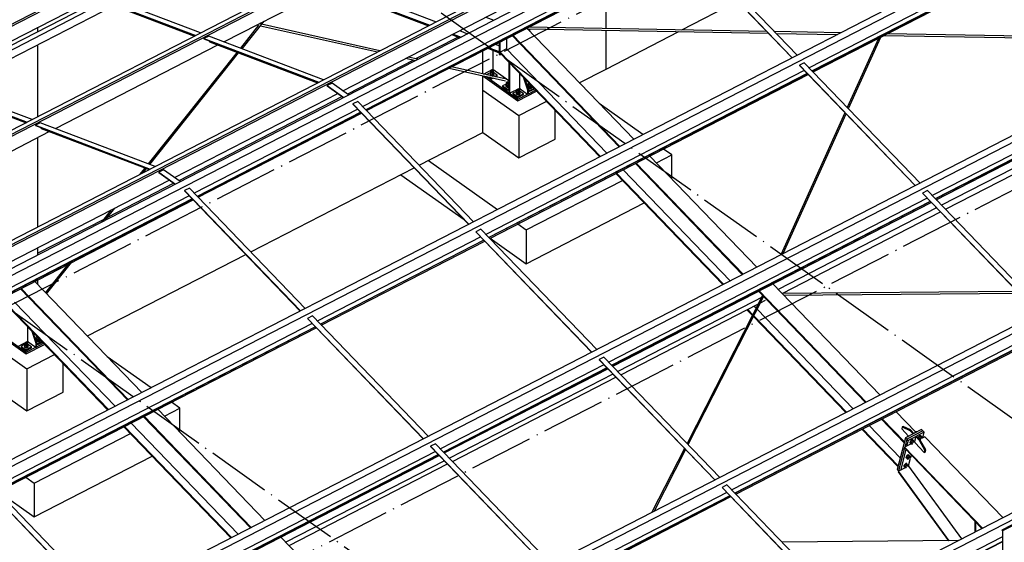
# Paper-space layout '_' of a CAD drawing. Header units: millimetres. Extents: x -84 to 507, y -65 to 286.
# Tile 12 of 16: x 222 to 315, y 163 to 213. Entities that reach past the tile are written whole.
import ezdxf

# ---------------------------------------------------------------- set-up
doc = ezdxf.new("R2010")
doc.units = ezdxf.units.MM
doc.linetypes.add('ACAD_ISO04W100', pattern=[30, 24, -3, 0, -3])
doc.layers.add('0-AS', color=7, linetype='CONTINUOUS')

psp = doc.layouts.new('_')

# ---------------------------------------------------------------- linework, layer by layer
at = {"layer": '0-AS', "color": 145, "linetype": 'Continuous', "ltscale": 0.25}
for p, q in [((58.169, 128.104), (337.563, 272.012)), ((58.202, 127.926), (337.596, 271.835)), ((348.723, 267.759), (69.329, 123.851)), ((69.755, 123.688), (349.149, 267.597)), ((69.788, 123.511), (349.182, 267.419)), ((360.309, 263.344), (80.915, 119.435)), ((81.341, 119.273), (360.735, 263.182)), ((81.374, 119.095), (360.768, 263.004)), ((362.574, 261.875), (83.18, 117.967)), ((363, 261.433), (83.606, 117.524)), ((374.16, 249.834), (94.766, 105.925)), ((374.586, 249.391), (95.192, 105.482)), ((385.746, 237.792), (106.352, 93.883)), ((386.172, 237.35), (106.778, 93.441)), ((397.332, 225.751), (117.938, 81.842)), ((397.758, 225.308), (118.364, 81.399)), ((241.655, 210.651), (271.534, 226.04)), ((252.86, 206.039), (282.837, 221.479)), ((295.63, 209.385), (284.724, 220.72)), ((284.715, 219.994), (254.735, 204.552)), ((284.262, 220.466), (295.158, 209.142)), ((284.267, 220.485), (295.173, 209.15)), ((285.001, 219.698), (255.02, 204.256)), ((285.013, 219.685), (255.033, 204.243)), ((255.105, 204.167), (285.086, 219.609)), ((252.267, 216.117), (261.665, 212.535)), ((312.16, 216.121), (296.774, 208.196)), ((228.198, 215.37), (239.01, 211.249)), ((228.203, 215.343), (238.983, 211.235)), ((239.467, 211.484), (228.655, 215.605)), ((251.534, 215.739), (260.931, 212.157)), ((251.65, 215.799), (261.048, 212.217)), ((312.445, 215.825), (297.059, 207.9)), ((312.458, 215.812), (297.072, 207.887)), ((297.145, 207.811), (312.53, 215.736)), ((214.211, 206.898), (229.494, 214.77)), ((229.964, 214.591), (214.681, 206.718)), ((230.465, 214.4), (215.182, 206.528)), ((228.733, 215.06), (238.892, 211.188)), ((408.605, 214.035), (129.211, 70.126)), ((409.031, 213.592), (129.637, 69.683)), ((216.052, 206.196), (231.336, 214.068)), ((243.371, 209.997), (245.45, 212.605)), ((245.106, 212.428), (245.034, 212.338)), ((256.352, 209.799), (245.206, 212.299)), ((266.315, 212.969), (267.067, 212.682)), ((244.929, 212.205), (243.215, 210.056)), ((245.101, 212.167), (256.141, 209.69)), ((263.236, 211.384), (263.989, 211.097)), ((263.853, 211.701), (264.606, 211.414)), ((280.25, 201.463), (270.178, 211.931)), ((270.226, 211.881), (292.928, 211.459)), ((292.772, 211.621), (270.385, 212.037)), ((299.72, 211.491), (293.492, 211.607)), ((293.648, 211.445), (299.421, 211.338)), ((316.922, 211.171), (304.13, 211.409)), ((240.241, 211.189), (239.784, 210.954)), ((239.784, 210.954), (239.789, 210.928)), ((239.784, 210.954), (250.596, 206.834)), ((239.789, 210.928), (250.569, 206.82)), ((251.053, 207.069), (240.241, 211.19)), ((240.302, 210.732), (240.319, 210.645)), ((240.319, 210.645), (250.478, 206.773)), ((263.12, 211.323), (263.872, 211.037)), ((268.278, 210.952), (268.278, 209.989)), ((268.816, 211.229), (278.888, 200.762)), ((268.884, 211.264), (278.956, 200.796)), ((303.289, 210.976), (300.357, 204.473)), ((300.471, 204.354), (303.507, 211.089)), ((303.832, 211.256), (317.078, 211.009)), ((225.797, 202.482), (241.08, 210.355)), ((242.9, 209.661), (234.526, 199.155)), ((234.682, 199.096), (243.056, 209.602)), ((266.499, 210.036), (267.583, 209.622)), ((266.616, 210.096), (267.583, 209.727)), ((267.232, 210.413), (267.583, 210.28)), ((267.583, 209.727), (267.583, 209.622)), ((268.278, 209.989), (267.661, 209.672)), ((267.661, 209.672), (277.113, 199.848)), ((267.661, 209.567), (267.661, 209.672)), ((267.661, 209.567), (277.046, 199.813)), ((268.278, 209.989), (277.73, 200.165)), ((258.793, 209.095), (259.705, 208.89)), ((259.916, 208.999), (259.004, 209.204)), ((296.31, 208.679), (295.853, 208.443)), ((307.216, 197.344), (296.31, 208.679)), ((262.889, 208.176), (268.188, 206.987)), ((268.258, 207.128), (263.1, 208.285)), ((296.301, 207.953), (266.321, 192.511)), ((296.587, 207.656), (266.606, 192.214)), ((295.853, 208.443), (295.848, 208.424)), ((295.848, 208.424), (306.743, 197.1)), ((295.853, 208.443), (306.759, 197.108)), ((212.34, 207.201), (223.152, 203.081)), ((212.345, 207.175), (223.124, 203.067)), ((223.609, 203.316), (212.797, 207.437)), ((212.874, 206.892), (223.034, 203.02)), ((251.845, 206.759), (251.389, 206.524)), ((253.41, 205.648), (251.845, 206.759)), ((296.599, 207.643), (266.619, 192.201)), ((266.691, 192.126), (296.672, 207.568)), ((251.389, 206.524), (252.953, 205.412)), ((251.389, 206.524), (251.389, 206.5)), ((251.389, 206.5), (252.934, 205.402)), ((237.001, 197.87), (252.383, 205.793)), ((254.271, 205.035), (253.814, 204.799)), ((265.177, 193.699), (254.271, 205.035)), ((254.262, 204.309), (238.876, 196.384)), ((254.547, 204.012), (239.162, 196.087)), ((254.56, 203.999), (239.174, 196.074)), ((253.814, 204.799), (253.809, 204.78)), ((253.809, 204.78), (264.704, 193.456)), ((253.814, 204.799), (264.72, 193.464)), ((300.131, 203.972), (294.097, 190.586)), ((323.746, 204.08), (308.36, 196.155)), ((224.382, 203.021), (223.926, 202.786)), ((235.194, 198.901), (224.382, 203.021)), ((239.247, 195.999), (254.633, 203.924)), ((294.316, 190.699), (300.246, 203.853)), ((324.031, 203.783), (308.645, 195.858)), ((324.044, 203.77), (308.658, 195.845)), ((308.73, 195.77), (324.116, 203.695)), ((324.617, 203.175), (309.231, 195.25)), ((195.343, 186.797), (225.222, 202.186)), ((223.926, 202.786), (223.931, 202.759)), ((223.926, 202.786), (234.738, 198.665)), ((223.931, 202.759), (234.71, 198.651)), ((224.444, 202.564), (224.46, 202.476)), ((224.46, 202.476), (234.62, 198.605)), ((309.593, 194.873), (324.979, 202.798)), ((291.836, 189.422), (281.764, 199.889)), ((234.211, 198.76), (233.716, 198.139)), ((234.06, 198.316), (234.367, 198.701)), ((235.987, 198.59), (235.53, 198.355)), ((237.551, 197.479), (235.987, 198.591)), ((279.244, 198.591), (289.316, 188.124)), ((280.402, 199.188), (290.474, 188.72)), ((280.47, 199.223), (290.541, 188.755)), ((206.548, 182.185), (236.525, 197.625)), ((235.53, 198.355), (237.095, 197.244)), ((235.53, 198.355), (235.53, 198.331)), ((235.53, 198.331), (237.075, 197.234)), ((278.56, 198.239), (288.632, 187.771)), ((278.628, 198.274), (288.699, 187.806)), ((237.955, 196.631), (237.95, 196.611)), ((237.95, 196.611), (248.846, 185.288)), ((238.412, 196.866), (237.955, 196.631)), ((237.955, 196.631), (248.862, 185.296)), ((249.318, 185.531), (238.412, 196.866)), ((307.896, 196.637), (307.439, 196.402)), ((318.802, 185.302), (307.896, 196.637)), ((238.403, 196.14), (208.423, 180.698)), ((238.689, 195.844), (208.708, 180.401)), ((238.701, 195.831), (208.721, 180.388)), ((208.793, 180.313), (238.774, 195.755)), ((307.887, 195.911), (277.907, 180.469)), ((308.173, 195.615), (278.192, 180.172)), ((308.185, 195.602), (278.205, 180.159)), ((307.439, 196.402), (307.434, 196.382)), ((307.434, 196.382), (318.329, 185.059)), ((307.439, 196.402), (318.345, 185.067)), ((231.064, 194.812), (230.152, 193.668)), ((230.496, 193.845), (231.408, 194.99)), ((278.277, 180.084), (308.258, 195.526)), ((308.758, 195.006), (293.85, 187.328)), ((294.213, 186.951), (309.121, 194.629)), ((265.857, 192.993), (265.4, 192.758)), ((276.763, 181.658), (265.857, 192.993)), ((265.848, 192.267), (250.462, 184.342)), ((266.133, 191.971), (250.748, 184.046)), ((266.146, 191.957), (250.76, 184.033)), ((265.4, 192.758), (265.395, 192.738)), ((265.395, 192.738), (276.29, 181.414)), ((265.4, 192.758), (276.306, 181.423)), ((250.833, 183.957), (266.218, 191.882)), ((226.968, 189.675), (224.866, 187.037)), ((224.977, 186.922), (227.313, 189.852)), ((222.505, 187.375), (232.576, 176.908)), ((222.572, 187.41), (232.644, 176.942)), ((233.938, 177.609), (223.866, 188.077)), ((303.422, 177.38), (293.35, 187.848)), ((292.462, 186.654), (278.751, 179.591)), ((292.362, 186.758), (285.266, 172.821)), ((285.382, 172.7), (292.478, 186.637)), ((291.988, 187.146), (302.06, 176.679)), ((292.056, 187.181), (302.127, 176.713)), ((316.336, 187.131), (294.236, 186.927)), ((294.388, 186.769), (316.488, 186.972)), ((221.349, 185.818), (230.802, 175.994)), ((221.349, 185.713), (230.734, 175.959)), ((221.966, 186.135), (231.418, 176.311)), ((279.041, 179.29), (291.943, 185.935)), ((290.91, 185.403), (291.409, 184.886)), ((290.978, 185.438), (291.444, 184.954)), ((291.594, 185.756), (291.763, 185.581)), ((291.879, 185.46), (300.902, 176.082)), ((292.184, 186.059), (292.671, 186.31)), ((249.541, 184.589), (249.536, 184.57)), ((249.536, 184.57), (260.432, 173.246)), ((249.998, 184.825), (249.541, 184.589)), ((249.541, 184.589), (260.448, 173.254)), ((260.904, 173.49), (249.998, 184.825)), ((291.525, 184.765), (300.218, 175.73)), ((291.56, 184.833), (300.285, 175.765)), ((249.989, 184.099), (220.009, 168.657)), ((250.275, 183.802), (220.294, 168.36)), ((250.287, 183.789), (220.307, 168.347)), ((220.379, 168.272), (250.36, 183.714)), ((319.473, 183.87), (289.493, 168.428)), ((319.759, 183.573), (289.778, 168.131)), ((319.771, 183.56), (289.791, 168.118)), ((289.863, 168.042), (319.844, 183.485)), ((277.443, 180.951), (276.986, 180.716)), ((288.349, 169.616), (277.443, 180.951)), ((277.434, 180.226), (262.048, 172.301)), ((277.719, 179.929), (262.334, 172.004)), ((277.732, 179.916), (262.346, 171.991)), ((262.419, 171.916), (277.804, 179.841)), ((276.986, 180.716), (276.981, 180.697)), ((276.981, 180.697), (287.876, 169.373)), ((276.986, 180.716), (287.892, 169.381)), ((278.278, 179.348), (262.893, 171.423)), ((263.183, 171.122), (278.569, 179.046)), ((234.091, 175.334), (244.162, 164.866)), ((234.158, 175.369), (244.23, 164.901)), ((245.524, 165.567), (235.452, 176.035)), ((306.797, 173.872), (304.936, 175.806)), ((232.248, 174.385), (242.32, 163.917)), ((232.316, 174.42), (242.388, 163.952)), ((232.932, 174.737), (243.004, 164.27)), ((302.416, 174.508), (305.345, 171.465)), ((303.574, 175.105), (305.711, 172.884)), ((303.642, 175.14), (305.732, 172.967)), ((301.732, 174.156), (305.128, 170.626)), ((301.8, 174.191), (305.15, 170.709)), ((261.127, 172.548), (261.122, 172.528)), ((261.122, 172.528), (272.018, 161.204)), ((261.584, 172.783), (261.127, 172.548)), ((261.127, 172.548), (272.033, 161.213)), ((272.49, 161.448), (261.584, 172.783)), ((261.575, 172.057), (231.595, 156.615)), ((261.861, 171.761), (231.88, 156.318)), ((261.873, 171.748), (231.893, 156.305)), ((231.965, 156.23), (261.946, 171.672)), ((285.021, 172.34), (281.958, 166.324)), ((282.198, 166.448), (285.137, 172.22)), ((262.42, 171.18), (247.512, 163.501)), ((247.802, 163.199), (262.71, 170.878)), ((219.083, 168.884), (229.978, 157.56)), ((219.088, 168.904), (229.994, 157.569)), ((230.451, 157.804), (219.545, 169.139)), ((289.029, 168.91), (288.572, 168.675)), ((299.622, 157.9), (289.029, 168.91)), ((289.02, 168.184), (273.634, 160.259)), ((289.305, 167.887), (273.92, 159.963)), ((289.318, 167.874), (273.932, 159.95)), ((274.005, 159.874), (289.39, 167.799)), ((288.572, 168.675), (288.567, 168.655)), ((288.567, 168.655), (299.149, 157.657)), ((288.572, 168.675), (299.165, 157.665)), ((257.11, 153.526), (247.038, 163.994)), ((314.894, 163.989), (270.563, 141.155)), ((314.894, 163.545), (270.563, 140.711)), ((314.894, 163.526), (270.563, 140.692)), ((310.79, 163.653), (294.234, 163.5))]:
    psp.add_line(p, q, dxfattribs=at)
at = {"layer": '0-AS', "color": 1, "linetype": 'ACAD_ISO04W100', "ltscale": 0.25}
for p, q in [((-2.159, 70.576), (361.452, 257.863)), ((28.638, 48.703), (392.249, 235.99)), ((231.154, 235.375), (400.237, 115.291)), ((184.842, 211.521), (353.925, 91.437))]:
    psp.add_line(p, q, dxfattribs=at)
at = {"layer": '0-AS', "color": 3, "linetype": 'Continuous', "ltscale": 0.25}
for p, q in [((277.64, 211.902), (277.64, 215.774)), ((284.795, 211.769), (290.033, 214.467)), ((277.64, 211.902), (277.64, 212.862)), ((277.64, 208.084), (277.64, 211.743)), ((277.64, 208.084), (277.64, 211.743)), ((277.64, 208.084), (284.497, 211.616)), ((263.709, 211.099), (259.719, 209.043)), ((266.056, 207.622), (266.056, 209.808)), ((259.508, 208.935), (253.291, 205.732)), ((275.126, 206.789), (277.64, 208.084)), ((266.056, 202.118), (266.056, 207.466)), ((266.056, 206.099), (269.428, 203.705)), ((252.815, 205.487), (237.432, 197.564)), ((269.428, 203.705), (272.018, 205.039)), ((272.854, 201.488), (272.854, 204.17)), ((281.122, 201.912), (277.002, 204.838)), ((269.428, 203.705), (269.428, 199.723)), ((260.053, 199.025), (266.056, 202.118)), ((266.056, 202.118), (269.428, 199.723)), ((269.428, 199.723), (272.854, 201.488)), ((283.828, 199.99), (283.043, 200.548)), ((260.917, 199.471), (267.418, 194.854)), ((282.383, 199.246), (283.828, 199.99)), ((283.828, 197.744), (283.828, 199.99)), ((244.194, 190.857), (259.58, 198.782)), ((258.318, 198.131), (264.28, 193.897)), ((270.124, 192.932), (279.179, 197.596)), ((236.956, 197.319), (230.693, 194.093)), ((270.124, 189.746), (281.229, 195.466)), ((230.349, 193.915), (224.16, 190.728)), ((269.339, 193.489), (270.124, 192.932)), ((270.124, 192.932), (270.124, 189.746)), ((266.739, 192.15), (270.124, 189.746)), ((228.814, 182.935), (243.721, 190.613)), ((219.745, 182.245), (223.116, 179.851)), ((223.116, 179.851), (225.706, 181.185)), ((234.81, 178.058), (230.691, 180.984)), ((223.116, 179.851), (223.116, 175.869)), ((226.542, 177.634), (226.542, 180.316)), ((219.745, 178.263), (223.116, 175.869)), ((223.116, 175.869), (226.542, 177.634)), ((236.071, 175.392), (237.516, 176.136)), ((237.516, 176.136), (236.731, 176.694)), ((237.516, 173.89), (237.516, 176.136)), ((223.812, 169.078), (232.867, 173.742)), ((223.812, 165.892), (234.917, 171.612)), ((223.027, 169.635), (223.812, 169.078)), ((223.812, 169.078), (223.812, 165.892)), ((220.427, 168.296), (223.812, 165.892))]:
    psp.add_line(p, q, dxfattribs=at)
at = {"layer": '0-AS', "color": 30, "linetype": 'Continuous', "ltscale": 0.25}
for p, q in [((224.16, 211.601), (224.16, 212.022)), ((270.472, 212.036), (270.472, 212.082)), ((270.472, 211.626), (270.472, 211.876)), ((267.583, 210.594), (267.583, 209.492)), ((267.661, 209.437), (267.661, 210.634)), ((224.16, 203.6), (224.16, 210.372)), ((266.974, 209.854), (266.974, 208.067)), ((267.583, 209.492), (267.661, 209.437)), ((267.661, 209.437), (267.745, 209.48)), ((268.491, 208.705), (268.491, 205.861)), ((268.568, 208.624), (268.568, 205.806)), ((266.093, 207.613), (266.974, 208.067)), ((266.68, 207.693), (266.413, 207.556)), ((266.751, 207.73), (266.68, 207.693)), ((266.974, 208.067), (268.491, 206.99)), ((267.4, 207.508), (267.062, 207.748)), ((269.482, 207.674), (269.482, 206.356)), ((266.056, 207.43), (269.346, 205.094)), ((266.312, 207.408), (269.346, 205.253)), ((266.413, 207.556), (266.443, 207.535)), ((266.413, 207.556), (266.413, 207.542)), ((266.6, 207.344), (266.867, 207.154)), ((266.764, 207.307), (266.867, 207.233)), ((266.867, 207.233), (266.935, 207.268)), ((266.867, 207.154), (267.043, 207.244)), ((266.867, 207.154), (266.867, 207.233)), ((267.146, 207.377), (267.4, 207.508)), ((267.254, 207.353), (267.4, 207.428)), ((267.4, 207.428), (267.4, 207.508)), ((269.883, 207.258), (270.26, 206.122)), ((270.336, 206.161), (270.019, 207.116)), ((270.179, 206.635), (270.382, 206.74)), ((268.171, 206.634), (267.905, 206.497)), ((267.905, 206.497), (268.358, 206.174)), ((267.905, 206.497), (267.905, 206.417)), ((267.905, 206.417), (268.358, 206.095)), ((268.243, 206.671), (268.171, 206.634)), ((268.358, 206.174), (268.491, 206.242)), ((268.358, 206.095), (268.358, 206.174)), ((268.358, 206.095), (268.491, 206.163)), ((268.491, 205.861), (268.568, 205.806)), ((268.568, 205.806), (269.514, 206.293)), ((269.144, 205.943), (268.877, 205.806)), ((268.877, 205.806), (269.331, 205.484)), ((268.877, 205.806), (268.877, 205.726)), ((269.215, 205.98), (269.144, 205.943)), ((269.346, 205.094), (271.097, 205.996)), ((269.482, 206.356), (269.547, 206.23)), ((269.864, 205.758), (269.526, 205.998)), ((269.547, 206.23), (270.26, 205.724)), ((270.285, 206.531), (270.224, 206.5)), ((270.26, 206.122), (270.336, 206.161)), ((270.26, 206.122), (270.26, 205.724)), ((270.357, 206.568), (270.286, 206.531)), ((270.333, 206.171), (270.473, 206.072)), ((270.336, 205.763), (270.336, 206.161)), ((270.336, 205.763), (270.995, 206.102)), ((270.336, 206.089), (270.473, 205.992)), ((270.473, 206.072), (270.841, 206.262)), ((270.473, 205.992), (270.893, 206.208)), ((270.473, 205.992), (270.473, 206.072)), ((268.877, 205.726), (269.331, 205.404)), ((269.331, 205.484), (269.864, 205.758)), ((269.331, 205.404), (269.864, 205.678)), ((269.331, 205.404), (269.331, 205.484)), ((269.346, 205.253), (270.26, 205.724)), ((269.346, 205.094), (269.346, 205.253)), ((269.864, 205.678), (269.864, 205.758)), ((270.26, 205.724), (270.336, 205.763)), ((270.26, 205.724), (270.336, 205.763)), ((224.16, 193.217), (224.16, 201.639)), ((224.16, 190.582), (224.16, 191.256)), ((224.16, 187.772), (224.16, 188.228)), ((219.745, 183.736), (223.034, 181.399)), ((219.745, 183.576), (223.034, 181.24)), ((223.17, 183.82), (223.17, 182.502)), ((223.571, 183.404), (223.948, 182.268)), ((224.024, 182.307), (223.707, 183.262)), ((223.867, 182.781), (224.07, 182.885)), ((223.974, 182.677), (223.912, 182.645)), ((224.045, 182.714), (223.974, 182.677)), ((222.256, 181.952), (223.203, 182.439)), ((222.832, 182.089), (222.565, 181.952)), ((222.565, 181.952), (223.019, 181.63)), ((222.565, 181.952), (222.565, 181.872)), ((222.565, 181.872), (223.019, 181.55)), ((222.903, 182.126), (222.832, 182.089)), ((223.019, 181.63), (223.552, 181.904)), ((223.019, 181.55), (223.552, 181.824)), ((223.034, 181.24), (224.785, 182.142)), ((223.034, 181.399), (223.948, 181.87)), ((223.17, 182.502), (223.235, 182.376)), ((223.552, 181.904), (223.214, 182.144)), ((223.235, 182.376), (223.948, 181.87)), ((223.552, 181.824), (223.552, 181.904)), ((223.948, 182.268), (224.024, 182.307)), ((223.948, 182.268), (223.948, 181.87)), ((223.948, 181.87), (224.024, 181.909)), ((223.948, 181.87), (223.986, 181.889)), ((223.986, 181.889), (224.683, 182.248)), ((224.021, 182.317), (224.161, 182.218)), ((224.024, 181.909), (224.024, 182.307)), ((224.024, 182.235), (224.161, 182.138)), ((224.161, 182.218), (224.529, 182.408)), ((224.161, 182.138), (224.581, 182.354)), ((224.161, 182.138), (224.161, 182.218)), ((223.019, 181.55), (223.019, 181.63)), ((223.034, 181.24), (223.034, 181.399)), ((305.53, 174.371), (305.48, 174.176)), ((305.607, 174.41), (305.53, 174.371)), ((305.53, 174.371), (306.241, 174.045)), ((306.317, 174.084), (305.607, 174.41)), ((305.48, 174.176), (306.122, 173.509)), ((306.63, 173.758), (305.831, 173.347)), ((307.478, 174.001), (305.956, 173.217)), ((307.478, 174.001), (305.956, 173.217)), ((306.842, 173.478), (306.081, 173.086)), ((306.241, 174.045), (306.317, 174.084)), ((306.241, 174.045), (306.554, 173.719)), ((306.63, 173.758), (306.317, 174.084)), ((306.63, 173.758), (306.554, 173.719)), ((307.353, 174.131), (306.63, 173.758)), ((306.804, 173.459), (306.687, 173.004)), ((306.88, 173.498), (306.804, 173.459)), ((306.804, 173.459), (307.117, 173.133)), ((306.88, 173.498), (306.842, 173.478)), ((307.223, 173.675), (306.88, 173.498)), ((307.194, 173.173), (306.88, 173.498)), ((307.604, 173.871), (307.223, 173.675)), ((307.478, 174.001), (307.353, 174.131)), ((307.469, 173.351), (307.392, 173.311)), ((307.469, 173.351), (307.604, 173.871)), ((307.66, 173.449), (307.469, 173.351)), ((307.604, 173.871), (307.478, 174.001)), ((314.999, 165.821), (307.66, 173.449)), ((305.831, 173.347), (305.059, 170.356)), ((305.756, 172.468), (305.736, 172.39)), ((306.378, 172.788), (305.756, 172.468)), ((313.096, 164.84), (305.756, 172.468)), ((305.956, 173.217), (305.764, 172.472)), ((305.956, 173.217), (305.764, 172.472)), ((305.956, 173.217), (305.831, 173.347)), ((306.081, 173.086), (305.947, 172.566)), ((306.081, 173.086), (305.956, 173.217)), ((306.704, 172.956), (306.631, 172.919)), ((306.687, 173.004), (306.733, 172.874)), ((306.733, 172.874), (307.609, 171.962)), ((307.194, 173.173), (307.117, 173.133)), ((307.117, 173.133), (307.66, 172.158)), ((307.736, 172.197), (307.194, 173.173)), ((305.741, 172.385), (305.184, 170.226)), ((305.741, 172.385), (305.184, 170.226)), ((305.866, 172.255), (305.354, 170.269)), ((305.736, 172.39), (313.032, 164.808)), ((306.366, 171.736), (306.294, 171.455)), ((307.66, 172.158), (307.609, 171.962)), ((307.609, 171.962), (307.686, 172.002)), ((307.66, 172.158), (307.736, 172.197)), ((307.686, 172.002), (307.736, 172.197)), ((306.111, 170.659), (306.082, 170.644)), ((306.278, 171.394), (306.094, 170.683)), ((306.094, 170.683), (306.111, 170.659)), ((306.111, 170.659), (311.104, 163.814)), ((305.059, 170.356), (305.184, 170.226)), ((305.19, 170.185), (305.153, 170.127)), ((305.153, 170.127), (309.881, 163.644)), ((305.184, 170.226), (305.213, 170.196)), ((305.869, 170.535), (305.19, 170.185)), ((309.96, 163.645), (305.19, 170.185)), ((312.395, 165.47), (312.379, 165.461)), ((312.456, 165.406), (312.379, 165.461)), ((312.379, 165.461), (312.379, 164.471)), ((312.456, 164.511), (312.456, 165.406)), ((316.798, 165.611), (314.894, 164.63)), ((316.875, 165.555), (314.972, 164.575)), ((314.972, 164.575), (314.894, 164.63)), ((314.972, 164.575), (314.972, 116.104))]:
    psp.add_line(p, q, dxfattribs=at)
at = {"layer": '0-AS', "color": 7, "linetype": 'Continuous', "ltscale": 0.25}
for p, q in [((266.877, 207.94), (266.751, 207.876)), ((266.751, 207.876), (266.781, 207.778)), ((266.751, 207.876), (266.751, 207.732)), ((266.751, 207.732), (266.781, 207.634)), ((266.751, 207.732), (266.781, 207.634)), ((266.751, 207.732), (266.751, 207.589)), ((266.781, 207.778), (266.936, 207.744)), ((266.781, 207.778), (266.781, 207.634)), ((266.808, 207.831), (266.812, 207.863)), ((266.831, 207.803), (266.808, 207.831)), ((266.812, 207.863), (266.842, 207.888)), ((266.812, 207.863), (266.812, 207.826)), ((266.873, 207.785), (266.831, 207.803)), ((266.842, 207.888), (266.889, 207.902)), ((266.842, 207.888), (266.842, 207.798)), ((266.925, 207.783), (266.873, 207.785)), ((267.032, 207.907), (266.877, 207.94)), ((266.889, 207.902), (266.94, 207.899)), ((266.889, 207.785), (266.889, 207.902)), ((266.972, 207.796), (266.925, 207.783)), ((267.062, 207.809), (266.936, 207.744)), ((266.936, 207.744), (266.936, 207.601)), ((266.936, 207.601), (267.062, 207.666)), ((266.936, 207.601), (267.062, 207.666)), ((266.94, 207.899), (266.983, 207.882)), ((266.94, 207.787), (266.94, 207.899)), ((267.001, 207.822), (266.972, 207.796)), ((266.983, 207.882), (267.005, 207.853)), ((266.983, 207.806), (266.983, 207.882)), ((267.005, 207.853), (267.001, 207.822)), ((267.062, 207.809), (267.032, 207.907)), ((267.062, 207.666), (267.062, 207.809)), ((267.062, 207.522), (267.062, 207.666)), ((266.732, 207.593), (266.725, 207.535)), ((266.725, 207.535), (266.766, 207.483)), ((266.725, 207.535), (266.725, 207.512)), ((266.725, 207.512), (266.763, 207.463)), ((266.751, 207.61), (266.732, 207.593)), ((266.751, 207.589), (266.781, 207.491)), ((266.845, 207.45), (266.766, 207.483)), ((266.766, 207.483), (266.766, 207.462)), ((266.781, 207.634), (266.936, 207.601)), ((266.781, 207.634), (266.936, 207.601)), ((266.781, 207.634), (266.781, 207.491)), ((266.781, 207.491), (266.936, 207.458)), ((266.94, 207.446), (266.845, 207.45)), ((266.845, 207.445), (266.845, 207.45)), ((266.936, 207.601), (266.936, 207.458)), ((266.936, 207.458), (267.062, 207.522)), ((266.94, 207.446), (267.027, 207.471)), ((266.94, 207.423), (266.94, 207.446)), ((266.943, 207.423), (267.027, 207.447)), ((267.081, 207.518), (267.027, 207.471)), ((267.027, 207.447), (267.081, 207.494)), ((267.027, 207.471), (267.027, 207.447)), ((267.089, 207.576), (267.062, 207.61)), ((267.089, 207.576), (267.081, 207.518)), ((267.081, 207.494), (267.089, 207.552)), ((267.081, 207.518), (267.081, 207.494)), ((267.089, 207.552), (267.089, 207.576)), ((268.368, 206.881), (268.243, 206.817)), ((268.243, 206.817), (268.272, 206.719)), ((268.243, 206.817), (268.243, 206.673)), ((268.3, 206.772), (268.304, 206.804)), ((268.322, 206.744), (268.3, 206.772)), ((268.304, 206.804), (268.333, 206.829)), ((268.304, 206.767), (268.304, 206.804)), ((268.364, 206.726), (268.322, 206.744)), ((268.333, 206.829), (268.38, 206.843)), ((268.333, 206.829), (268.333, 206.739)), ((268.416, 206.724), (268.364, 206.726)), ((268.491, 206.855), (268.368, 206.881)), ((268.38, 206.843), (268.431, 206.84)), ((268.38, 206.843), (268.38, 206.726)), ((268.463, 206.737), (268.416, 206.724)), ((268.431, 206.84), (268.474, 206.823)), ((268.431, 206.84), (268.431, 206.728)), ((268.491, 206.762), (268.463, 206.737)), ((268.474, 206.823), (268.491, 206.802)), ((268.474, 206.823), (268.474, 206.747)), ((270.39, 206.731), (270.357, 206.714)), ((268.224, 206.534), (268.216, 206.476)), ((268.257, 206.424), (268.216, 206.476)), ((268.216, 206.476), (268.216, 206.453)), ((268.216, 206.453), (268.257, 206.4)), ((268.243, 206.551), (268.224, 206.534)), ((268.243, 206.673), (268.272, 206.575)), ((268.243, 206.673), (268.243, 206.53)), ((268.243, 206.673), (268.272, 206.575)), ((268.243, 206.53), (268.272, 206.432)), ((268.257, 206.424), (268.336, 206.391)), ((268.257, 206.4), (268.257, 206.424)), ((268.257, 206.4), (268.336, 206.367)), ((268.272, 206.719), (268.428, 206.685)), ((268.272, 206.575), (268.272, 206.719)), ((268.272, 206.575), (268.428, 206.542)), ((268.272, 206.432), (268.272, 206.575)), ((268.272, 206.575), (268.428, 206.542)), ((268.272, 206.432), (268.428, 206.399)), ((268.336, 206.391), (268.431, 206.387)), ((268.336, 206.367), (268.336, 206.391)), ((268.336, 206.367), (268.431, 206.363)), ((268.428, 206.685), (268.491, 206.718)), ((268.428, 206.542), (268.428, 206.685)), ((268.428, 206.542), (268.491, 206.574)), ((268.428, 206.542), (268.49, 206.574)), ((268.428, 206.399), (268.428, 206.542)), ((268.428, 206.399), (268.49, 206.431)), ((268.491, 206.404), (268.431, 206.387)), ((268.431, 206.387), (268.431, 206.363)), ((268.431, 206.363), (268.491, 206.38)), ((268.49, 206.574), (268.491, 206.574)), ((268.49, 206.431), (268.491, 206.431)), ((269.196, 205.843), (269.188, 205.786)), ((269.215, 205.86), (269.196, 205.843)), ((269.341, 206.191), (269.215, 206.126)), ((269.215, 206.126), (269.245, 206.028)), ((269.215, 206.126), (269.215, 205.983)), ((269.215, 205.983), (269.245, 205.885)), ((269.215, 205.983), (269.245, 205.885)), ((269.215, 205.983), (269.215, 205.839)), ((269.215, 205.839), (269.245, 205.741)), ((269.245, 206.028), (269.4, 205.995)), ((269.245, 205.885), (269.245, 206.028)), ((269.245, 205.885), (269.4, 205.851)), ((269.245, 205.885), (269.4, 205.851)), ((269.245, 205.741), (269.245, 205.885)), ((269.272, 206.082), (269.276, 206.113)), ((269.294, 206.053), (269.272, 206.082)), ((269.276, 206.113), (269.306, 206.139)), ((269.276, 206.076), (269.276, 206.113)), ((269.337, 206.036), (269.294, 206.053)), ((269.306, 206.139), (269.352, 206.152)), ((269.306, 206.139), (269.306, 206.049)), ((269.389, 206.033), (269.337, 206.036)), ((269.496, 206.157), (269.341, 206.191)), ((269.352, 206.152), (269.404, 206.15)), ((269.352, 206.152), (269.352, 206.035)), ((269.435, 206.047), (269.389, 206.033)), ((269.4, 205.995), (269.526, 206.059)), ((269.4, 205.851), (269.4, 205.995)), ((269.4, 205.851), (269.526, 205.916)), ((269.4, 205.851), (269.463, 205.884)), ((269.4, 205.708), (269.4, 205.851)), ((269.404, 206.15), (269.447, 206.132)), ((269.404, 206.15), (269.404, 206.038)), ((269.465, 206.072), (269.435, 206.047)), ((269.447, 206.132), (269.469, 206.104)), ((269.447, 206.132), (269.447, 206.056)), ((269.463, 205.884), (269.526, 205.916)), ((269.469, 206.104), (269.465, 206.072)), ((269.526, 206.059), (269.496, 206.157)), ((269.526, 205.916), (269.526, 206.059)), ((269.526, 205.773), (269.526, 205.916)), ((269.552, 205.826), (269.526, 205.86)), ((269.545, 205.768), (269.552, 205.826)), ((269.545, 205.745), (269.552, 205.802)), ((269.552, 205.802), (269.552, 205.826)), ((270.338, 206.432), (270.33, 206.374)), ((270.372, 206.322), (270.33, 206.374)), ((270.33, 206.374), (270.33, 206.35)), ((270.33, 206.35), (270.372, 206.298)), ((270.357, 206.448), (270.338, 206.432)), ((270.357, 206.714), (270.387, 206.616)), ((270.357, 206.714), (270.357, 206.571)), ((270.357, 206.571), (270.387, 206.473)), ((270.357, 206.571), (270.387, 206.473)), ((270.357, 206.571), (270.357, 206.428)), ((270.357, 206.428), (270.387, 206.33)), ((270.372, 206.322), (270.45, 206.289)), ((270.372, 206.298), (270.372, 206.322)), ((270.372, 206.298), (270.45, 206.265)), ((270.387, 206.616), (270.53, 206.586)), ((270.387, 206.473), (270.387, 206.616)), ((270.387, 206.473), (270.542, 206.439)), ((270.387, 206.473), (270.542, 206.439)), ((270.387, 206.33), (270.387, 206.473)), ((270.387, 206.33), (270.542, 206.296)), ((270.414, 206.67), (270.418, 206.701)), ((270.436, 206.642), (270.414, 206.67)), ((270.418, 206.701), (270.418, 206.701)), ((270.418, 206.665), (270.418, 206.701)), ((270.479, 206.624), (270.436, 206.642)), ((270.448, 206.671), (270.448, 206.637)), ((270.45, 206.289), (270.546, 206.284)), ((270.45, 206.265), (270.45, 206.289)), ((270.45, 206.265), (270.546, 206.26)), ((270.494, 206.623), (270.479, 206.624)), ((270.542, 206.439), (270.542, 206.573)), ((270.542, 206.439), (270.628, 206.484)), ((270.542, 206.439), (270.628, 206.484)), ((270.542, 206.296), (270.542, 206.439)), ((270.542, 206.296), (270.605, 206.328)), ((270.632, 206.309), (270.546, 206.284)), ((270.546, 206.26), (270.632, 206.285)), ((270.546, 206.284), (270.546, 206.26)), ((270.605, 206.328), (270.668, 206.361)), ((270.632, 206.309), (270.687, 206.357)), ((270.632, 206.285), (270.687, 206.333)), ((270.632, 206.285), (270.632, 206.309)), ((270.668, 206.361), (270.668, 206.442)), ((270.687, 206.357), (270.694, 206.414)), ((270.687, 206.333), (270.694, 206.39)), ((270.687, 206.333), (270.687, 206.357)), ((270.694, 206.39), (270.694, 206.414)), ((269.23, 205.733), (269.188, 205.786)), ((269.188, 205.786), (269.188, 205.762)), ((269.188, 205.762), (269.23, 205.709)), ((269.23, 205.733), (269.308, 205.701)), ((269.23, 205.709), (269.23, 205.733)), ((269.23, 205.709), (269.308, 205.677)), ((269.245, 205.741), (269.4, 205.708)), ((269.308, 205.701), (269.404, 205.696)), ((269.308, 205.677), (269.308, 205.701)), ((269.308, 205.677), (269.404, 205.672)), ((269.4, 205.708), (269.463, 205.74)), ((269.49, 205.721), (269.404, 205.696)), ((269.404, 205.672), (269.49, 205.697)), ((269.404, 205.696), (269.404, 205.672)), ((269.463, 205.74), (269.526, 205.773)), ((269.49, 205.721), (269.545, 205.768)), ((269.49, 205.697), (269.545, 205.745)), ((269.49, 205.697), (269.49, 205.721)), ((269.545, 205.745), (269.545, 205.768)), ((224.078, 182.877), (224.045, 182.86)), ((224.045, 182.86), (224.075, 182.762)), ((224.045, 182.86), (224.045, 182.717)), ((224.045, 182.717), (224.075, 182.619)), ((224.045, 182.717), (224.075, 182.619)), ((224.045, 182.717), (224.045, 182.573)), ((224.075, 182.762), (224.218, 182.731)), ((224.075, 182.619), (224.075, 182.762)), ((224.102, 182.816), (224.106, 182.847)), ((224.124, 182.788), (224.102, 182.816)), ((224.106, 182.847), (224.106, 182.847)), ((224.106, 182.811), (224.106, 182.847)), ((224.167, 182.77), (224.124, 182.788)), ((224.136, 182.817), (224.136, 182.783)), ((224.182, 182.769), (224.167, 182.77)), ((224.23, 182.585), (224.23, 182.718)), ((224.23, 182.585), (224.316, 182.629)), ((224.23, 182.585), (224.316, 182.629)), ((222.884, 181.989), (222.877, 181.932)), ((222.918, 181.879), (222.877, 181.932)), ((222.877, 181.932), (222.877, 181.908)), ((222.877, 181.908), (222.918, 181.855)), ((222.903, 182.006), (222.884, 181.989)), ((223.029, 182.337), (222.903, 182.272)), ((222.903, 182.272), (222.933, 182.174)), ((222.903, 182.272), (222.903, 182.129)), ((222.903, 182.129), (222.933, 182.031)), ((222.903, 182.129), (222.933, 182.031)), ((222.903, 182.129), (222.903, 181.985)), ((222.903, 181.985), (222.933, 181.887)), ((222.918, 181.879), (222.997, 181.846)), ((222.918, 181.855), (222.918, 181.879)), ((222.918, 181.855), (222.997, 181.823)), ((222.933, 182.174), (223.088, 182.141)), ((222.933, 182.031), (222.933, 182.174)), ((222.933, 182.031), (223.088, 181.997)), ((222.933, 182.031), (223.088, 181.997)), ((222.933, 181.887), (222.933, 182.031)), ((222.933, 181.887), (223.088, 181.854)), ((222.96, 182.228), (222.964, 182.259)), ((222.982, 182.199), (222.96, 182.228)), ((222.964, 182.259), (222.994, 182.285)), ((222.964, 182.222), (222.964, 182.259)), ((223.025, 182.182), (222.982, 182.199)), ((222.994, 182.285), (223.04, 182.298)), ((222.994, 182.285), (222.994, 182.195)), ((222.997, 181.846), (223.092, 181.842)), ((222.997, 181.823), (222.997, 181.846)), ((222.997, 181.823), (223.092, 181.818)), ((223.077, 182.179), (223.025, 182.182)), ((223.184, 182.303), (223.029, 182.337)), ((223.04, 182.298), (223.092, 182.296)), ((223.04, 182.298), (223.04, 182.181)), ((223.123, 182.192), (223.077, 182.179)), ((223.088, 182.141), (223.214, 182.205)), ((223.088, 181.997), (223.088, 182.141)), ((223.088, 181.997), (223.214, 182.062)), ((223.088, 181.997), (223.151, 182.029)), ((223.088, 181.854), (223.088, 181.997)), ((223.088, 181.854), (223.151, 181.886)), ((223.092, 182.296), (223.135, 182.278)), ((223.092, 182.296), (223.092, 182.183)), ((223.178, 181.867), (223.092, 181.842)), ((223.092, 181.818), (223.178, 181.843)), ((223.092, 181.842), (223.092, 181.818)), ((223.153, 182.218), (223.123, 182.192)), ((223.135, 182.278), (223.157, 182.249)), ((223.135, 182.278), (223.135, 182.202)), ((223.151, 182.029), (223.214, 182.062)), ((223.151, 181.886), (223.214, 181.918)), ((223.157, 182.249), (223.153, 182.218)), ((223.178, 181.867), (223.233, 181.914)), ((223.178, 181.843), (223.233, 181.89)), ((223.178, 181.843), (223.178, 181.867)), ((223.214, 182.205), (223.184, 182.303)), ((223.214, 182.062), (223.214, 182.205)), ((223.214, 181.918), (223.214, 182.062)), ((223.24, 181.972), (223.214, 182.006)), ((223.233, 181.914), (223.24, 181.972)), ((223.233, 181.89), (223.24, 181.948)), ((223.233, 181.89), (223.233, 181.914)), ((223.24, 181.948), (223.24, 181.972)), ((224.026, 182.578), (224.019, 182.52)), ((224.06, 182.468), (224.019, 182.52)), ((224.019, 182.52), (224.019, 182.496)), ((224.019, 182.496), (224.06, 182.444)), ((224.045, 182.594), (224.026, 182.578)), ((224.045, 182.573), (224.075, 182.475)), ((224.06, 182.468), (224.139, 182.435)), ((224.06, 182.444), (224.06, 182.468)), ((224.06, 182.444), (224.139, 182.411)), ((224.075, 182.619), (224.23, 182.585)), ((224.075, 182.619), (224.23, 182.585)), ((224.075, 182.475), (224.075, 182.619)), ((224.075, 182.475), (224.23, 182.442)), ((224.139, 182.435), (224.234, 182.43)), ((224.139, 182.411), (224.139, 182.435)), ((224.139, 182.411), (224.234, 182.406)), ((224.23, 182.442), (224.23, 182.585)), ((224.23, 182.442), (224.293, 182.474)), ((224.32, 182.455), (224.234, 182.43)), ((224.234, 182.406), (224.32, 182.431)), ((224.234, 182.43), (224.234, 182.406)), ((224.293, 182.474), (224.356, 182.507)), ((224.32, 182.455), (224.375, 182.503)), ((224.32, 182.431), (224.375, 182.479)), ((224.32, 182.431), (224.32, 182.455)), ((224.356, 182.507), (224.356, 182.588)), ((224.375, 182.503), (224.382, 182.56)), ((224.375, 182.479), (224.382, 182.536)), ((224.375, 182.479), (224.375, 182.503)), ((224.382, 182.536), (224.382, 182.56))]:
    psp.add_line(p, q, dxfattribs=at)
at = {"layer": '0-AS', "color": 9, "linetype": 'Continuous', "ltscale": 0.25}
for p, q in [((306.067, 173.507), (305.965, 173.416)), ((306.146, 173.509), (306.067, 173.507)), ((306.092, 173.481), (306.067, 173.507)), ((306.828, 173.899), (306.726, 173.808)), ((306.907, 173.901), (306.828, 173.899)), ((306.853, 173.873), (306.828, 173.899)), ((307.08, 173.386), (307.061, 173.311)), ((307.21, 173.502), (307.08, 173.386)), ((307.08, 173.386), (307.18, 173.282)), ((307.18, 173.282), (307.311, 173.398)), ((307.311, 173.505), (307.21, 173.502)), ((307.311, 173.398), (307.21, 173.502)), ((307.315, 173.516), (307.29, 173.542)), ((307.411, 173.401), (307.311, 173.505)), ((307.311, 173.398), (307.411, 173.401)), ((307.416, 173.286), (307.347, 173.358)), ((307.389, 173.314), (307.411, 173.401)), ((306.26, 172.895), (306.285, 172.869)), ((306.319, 172.994), (306.289, 172.88)), ((306.289, 172.88), (306.39, 172.776)), ((306.449, 173.11), (306.319, 172.994)), ((306.319, 172.994), (306.419, 172.89)), ((306.39, 172.776), (306.419, 172.89)), ((306.39, 172.776), (306.49, 172.778)), ((306.419, 172.89), (306.549, 173.006)), ((306.55, 173.113), (306.449, 173.11)), ((306.549, 173.006), (306.449, 173.11)), ((306.454, 172.819), (306.523, 172.747)), ((306.49, 172.778), (306.492, 172.779)), ((306.554, 173.123), (306.529, 173.15)), ((306.549, 173.006), (306.65, 173.009)), ((306.65, 173.009), (306.55, 173.113)), ((306.654, 172.894), (306.586, 172.966)), ((306.628, 172.922), (306.65, 173.009)), ((307.161, 173.207), (307.18, 173.282)), ((307.196, 173.169), (307.252, 173.17)), ((307.215, 173.211), (307.284, 173.139)), ((307.252, 173.17), (307.253, 173.172)), ((305.95, 171.564), (305.92, 171.45)), ((306.08, 171.68), (305.95, 171.564)), ((305.95, 171.564), (306.05, 171.46)), ((306.05, 171.46), (306.18, 171.576)), ((306.181, 171.683), (306.08, 171.68)), ((306.18, 171.576), (306.08, 171.68)), ((306.185, 171.693), (306.16, 171.719)), ((306.18, 171.576), (306.281, 171.579)), ((306.281, 171.579), (306.181, 171.683)), ((306.285, 171.464), (306.216, 171.536)), ((306.258, 171.492), (306.281, 171.579)), ((305.681, 170.653), (305.706, 170.627)), ((305.74, 170.751), (305.711, 170.637)), ((305.711, 170.637), (305.811, 170.533)), ((305.87, 170.868), (305.74, 170.751)), ((305.74, 170.751), (305.84, 170.647)), ((305.811, 170.533), (305.84, 170.647)), ((305.84, 170.647), (305.97, 170.763)), ((305.971, 170.87), (305.87, 170.868)), ((305.97, 170.763), (305.87, 170.868)), ((305.875, 170.576), (305.944, 170.504)), ((305.891, 171.465), (305.916, 171.439)), ((305.92, 171.45), (306.02, 171.346)), ((305.975, 170.881), (305.95, 170.907)), ((305.97, 170.763), (306.071, 170.766)), ((306.071, 170.766), (305.971, 170.87)), ((306.075, 170.652), (306.007, 170.723)), ((306.02, 171.346), (306.05, 171.46)), ((306.02, 171.346), (306.121, 171.348)), ((306.049, 170.679), (306.071, 170.766)), ((306.085, 171.388), (306.154, 171.317)), ((306.121, 171.348), (306.123, 171.349)), ((305.811, 170.533), (305.911, 170.536)), ((305.911, 170.536), (305.913, 170.537))]:
    psp.add_line(p, q, dxfattribs=at)
at = {"layer": '0-AS', "color": 9, "linetype": 'Continuous', "ltscale": 0.25, "extrusion": (0.626268, -0.650895, 0.429097)}
for centre, radius, start, end in [((341.575, -37.761, 79.487), 0.185, 358.8861, 139.77852), ((341.575, -37.838, 79.651), 0.1, 10.1361, 190.1361), ((340.754, -37.656, 79.266), 0.185, 358.8861, 178.8861), ((340.754, -37.733, 79.429), 0.1, 10.1361, 190.1361), ((339.497, -37.988, 79.966), 0.185, 358.8861, 178.8861), ((339.497, -38.065, 80.129), 0.1, 10.1361, 190.1361), ((338.782, -38.177, 80.363), 0.185, 358.8861, 178.8861), ((338.782, -38.254, 80.526), 0.1, 10.1361, 190.1361)]:
    psp.add_arc(centre, radius, start, end, dxfattribs=at)
at = {"layer": '0-AS', "color": 9, "linetype": 'Continuous', "ltscale": 0.25, "extrusion": (-0.626268, 0.650895, -0.429097)}
for centre, start, end in [((-341.575, -37.776, -79.52), 40.22139, 198.58344), ((-340.754, -37.671, -79.299), 341.18541, 198.58343), ((-339.497, -38.003, -79.998), 341.18514, 198.58353), ((-338.782, -38.192, -80.396), 341.18518, 198.58358)]:
    psp.add_arc(centre, 0.185, start, end, dxfattribs=at)

doc.saveas('drawing.dxf')
